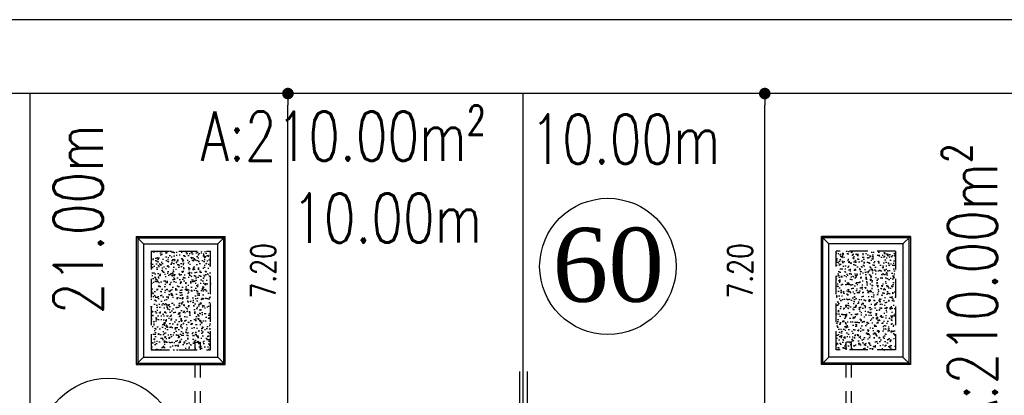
# Model space of a CAD drawing. Header units: millimetres. Extents: x 301 to 1479, y 491 to 1341.
# Tile 229 of 256: x 430 to 450, y 665 to 672. Entities that reach past the tile are written whole.
import ezdxf
from ezdxf.enums import TextEntityAlignment as Align

# ---------------------------------------------------------------- set-up
doc = ezdxf.new("R2010")
doc.units = ezdxf.units.MM
doc.header["$LTSCALE"] = 1.5
doc.header["$MEASUREMENT"] = 0
doc.linetypes.add('HIDDEN', pattern=[0.375, 0.25, -0.125])
doc.linetypes.add('PHANTOM2', pattern=[1.25, 0.625, -0.125, 0.125, -0.125, 0.125, -0.125])
for name, color, linetype in [('AP&SA', 254, 'HIDDEN'), ('Blk', 7, 'Continuous'), ('boundary', 3, 'Continuous'), ('Boundary Wall', 64, 'Continuous'), ('DIM', 6, 'Continuous'), ('Hatch Aggregate', 252, 'Continuous'), ('Kerb', 251, 'Continuous'), ('PVC Pipe 110', 69, 'Continuous'), ('ROAD', 8, 'Continuous'), ('TEXT', 7, 'Continuous'), ('TXTAREA', 10, 'Continuous')]:
    doc.layers.add(name, color=color, linetype=linetype)
doc.styles.add('RS1', font='romans.shx', dxfattribs={"width": 0.75, "height": 0.5})
doc.styles.add('RS2', font='romans.shx', dxfattribs={"width": 0.75, "height": 1})
doc.styles.add('times', font='times.ttf')
doc.dimstyles.new('Souillac5', dxfattribs={"dimscale": 0.5, "dimtxt": 0.5, "dimasz": 0.47, "dimexe": 0, "dimexo": 1, "dimgap": 0.5, "dimtad": 1, "dimzin": 0, "dimdsep": 46, "dimtxsty": 'RS1', "dimblk": 'DOT', "dimcen": 3, "dimse1": 1, "dimse2": 1, "dimclrd": 6, "dimclre": 6, "dimclrt": 7, "dimaunit": 1, "dimadec": 0, "dimazin": 0, "dimtfac": 1, "dimtofl": 0, "dimtmove": 1, "dimatfit": 3, "dimfxl": 1, "dimtolj": 1, "dimtzin": 0, "dimlwe": -1, "dimarcsym": 0})
pattern_1 = [(140, (33568.45174, -774197.05092), (0.018825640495, 0.21517805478), [0.0225, -0.2475]), (85, (33568.45174, -774197.05092), (-0.22565764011, -0.041625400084), [0.018, -0.198]), (190.45144446, (33568.45331, -774197.033), (-0.20683199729, 0.17355265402), [0.0191220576, -0.2103426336]), (136.1842, (33568.39174, -774197.05092), (0.04965578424, 0.3201723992), [0.03375, -0.37125]), (186.63563549, (33568.39588, -774197.02424), (-0.29223558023, 0.2803985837), [0.0286831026, -0.315514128]), (81.18416399, (33568.39174, -774197.05092), (-0.29223558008, 0.28039858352), [0.027, -0.2970000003]), (111, (33568.40674, -774197.02092), (0.1207856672, 0.179072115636), [0.0225, -0.2475]), (56, (33568.40674, -774197.02092), (-0.217545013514, 0.072994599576), [0.018, -0.198]), (161.45144474, (33568.4168, -774197.006), (-0.09675934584, 0.25206671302), [0.019122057, -0.2103426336]), (127.5, (33568.45174, -774197.05092), (-0.0998681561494, 0.003647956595), [0, -0.1956, 0, -0.201, 0, -0.19875]), (97.5, (33568.45174, -774197.05092), (-0.118323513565, 0.078920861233), [0, -0.1146, 0, -0.1911, 0, -0.07575]), (57.5, (33568.45174, -774197.11782), (0.00676646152, 0.160146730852), [0, -0.075, 0, -0.234, 0, -0.3105]), (47.5, (33568.45174, -774197.14782), (-0.0300314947, 0.174955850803), [0, -0.0975, 0, -0.1554, 0, -0.2205])]

# ---------------------------------------------------------------- blocks, each defined once
blk = doc.blocks.new('SSSU-D2')
at = {"layer": 'Hatch Aggregate'}
h = blk.add_hatch(dxfattribs=at)
h.set_pattern_fill('AR-CONC', color=256, scale=0.03, angle=90)
h.set_pattern_definition(pattern_1)
h.paths.add_polyline_path([(-12.795, 2), (-14, 2), (-14, 4), (-12.795, 4)])
h = blk.add_hatch(dxfattribs=at)
h.set_pattern_fill('AR-CONC', color=256, scale=0.03, angle=90)
h.set_pattern_definition(pattern_1)
h.paths.add_polyline_path([(-0.105, 2), (1.1, 2), (1.1, 4), (-0.105, 4)])
at = {"layer": 'AP&SA', "linetype": 'HIDDEN'}
for p, q in [((-14, 4), (-14, 2)), ((-14, 4), (-12.795, 4)), ((-12.795, 2), (-12.795, 4)), ((-0.105, 2), (-0.105, 4)), ((1.1, 4), (-0.105, 4)), ((1.1, 4), (1.1, 2)), ((-14, 2), (-12.795, 2)), ((1.1, 2), (-0.105, 2))]:
    blk.add_line(p, q, dxfattribs=at)
at = {"layer": 'Boundary Wall', "linetype": 'ByBlock'}
for p, q in [((-6.525, 1.555), (-6.525, 0)), ((-6.375, 1.555), (-6.375, 0))]:
    blk.add_line(p, q, dxfattribs=at)
at = {"layer": 'Kerb'}
for p, q in [((-14.3, 4.3), (-14.3, 1.7)), ((-14.3, 4.3), (-12.495, 4.3)), ((-14.15, 4.15), (-14.3, 4.3)), ((-14.27, 4.27), (-14.27, 1.73)), ((-14.27, 4.27), (-12.525, 4.27)), ((-12.645, 4.15), (-12.495, 4.3)), ((-12.525, 1.73), (-12.525, 4.27)), ((-12.495, 1.7), (-12.495, 4.3)), ((-0.405, 1.7), (-0.405, 4.3)), ((1.4, 4.3), (-0.405, 4.3)), ((-0.255, 4.15), (-0.405, 4.3)), ((-0.375, 1.73), (-0.375, 4.27)), ((1.37, 4.27), (-0.375, 4.27)), ((1.25, 4.15), (1.4, 4.3)), ((1.37, 4.27), (1.37, 1.73)), ((1.4, 4.3), (1.4, 1.7)), ((-14.15, 4.15), (-14.15, 1.85)), ((-14.15, 4.15), (-12.645, 4.15)), ((-12.645, 1.85), (-12.645, 4.15)), ((-0.255, 1.85), (-0.255, 4.15)), ((1.25, 4.15), (-0.255, 4.15)), ((1.25, 4.15), (1.25, 1.85)), ((-14.15, 1.85), (-14.3, 1.7)), ((-14.15, 1.85), (-12.645, 1.85)), ((-12.645, 1.85), (-12.495, 1.7)), ((-0.255, 1.85), (-0.405, 1.7)), ((1.25, 1.85), (-0.255, 1.85)), ((1.25, 1.85), (1.4, 1.7)), ((-14.3, 1.7), (-12.495, 1.7)), ((-14.27, 1.73), (-12.525, 1.73)), ((1.4, 1.7), (-0.405, 1.7)), ((1.37, 1.73), (-0.375, 1.73))]:
    blk.add_line(p, q, dxfattribs=at)
at = {"layer": 'PVC Pipe 110', "linetype": 'PHANTOM2', "ltscale": 2}
for p, q in [((-12.94, 3.963), (-12.913, 3.857)), ((0.04, 3.963), (0.013, 3.857))]:
    blk.add_line(p, q, dxfattribs=at)
at = {"layer": 'PVC Pipe 110', "linetype": 'PHANTOM2', "ltscale": 0.03}
for p, q in [((-13.105, 2.15), (-12.995, 2.15)), ((0.205, 2.15), (0.095, 2.15))]:
    blk.add_line(p, q, dxfattribs=at)
at = {"layer": 'PVC Pipe 110', "linetype": 'PHANTOM2', "ltscale": 1.5}
for p, q in [((-13.105, -0.25), (-13.105, 2.15)), ((-12.995, -0.25), (-12.995, 2.15)), ((0.095, -0.25), (0.095, 2.15)), ((0.205, -0.25), (0.205, 2.15))]:
    blk.add_line(p, q, dxfattribs=at)
blk = doc.blocks.new('_DOT')
at = {"color": 0, "linetype": 'ByBlock'}
blk.add_line((-0.5, 0), (-1, 0), dxfattribs=at)
at = {"color": 0, "linetype": 'ByBlock', "const_width": 0.5}
blk.add_lwpolyline([(-0.25, 0, 1), (0.25, 0, 1)], format="xyb", close=True, dxfattribs=at)
blk = doc.blocks.new('*D176')
at = {"layer": 'DEFPOINTS', "color": 0, "transparency": 16777216}
for p in [(434.974, 670.769), (435.114, 670.769), (434.974, 663.569)]:
    blk.add_point(p, dxfattribs=at)
at = {"layer": 'DIM', "color": 6, "lineweight": -2, "transparency": 16777216}
blk.add_line((435.114, 663.804), (435.114, 670.534), dxfattribs=at)
at = {"layer": 'DIM', "color": 6, "lineweight": -2, "transparency": 16777216, "xscale": 0.235, "yscale": 0.235, "zscale": 0.235}
for p, rotation in [((435.114, 670.769), 90), ((435.114, 663.569), 270)]:
    blk.add_blockref('_DOT', p, dxfattribs=dict(at, rotation=rotation))
at = {"layer": 'DIM', "color": 7, "transparency": 16777216, "insert": (434.614, 667.169), "char_height": 0.5, "attachment_point": 5, "rotation": 90, "style": 'RS1'}
blk.add_mtext('\\A1;7.20', dxfattribs=at)
blk = doc.blocks.new('*D178')
at = {"layer": 'DEFPOINTS', "color": 0, "transparency": 16777216}
for p in [(444.785, 670.769), (444.925, 670.769), (444.925, 663.569)]:
    blk.add_point(p, dxfattribs=at)
at = {"layer": 'DIM', "color": 6, "lineweight": -2, "transparency": 16777216}
blk.add_line((444.785, 663.804), (444.785, 670.534), dxfattribs=at)
at = {"layer": 'DIM', "color": 6, "lineweight": -2, "transparency": 16777216, "xscale": 0.235, "yscale": 0.235, "zscale": 0.235}
for p, rotation in [((444.785, 670.769), 90), ((444.785, 663.569), 270)]:
    blk.add_blockref('_DOT', p, dxfattribs=dict(at, rotation=rotation))
at = {"layer": 'DIM', "color": 7, "transparency": 16777216, "insert": (444.285, 667.169), "char_height": 0.5, "attachment_point": 5, "rotation": 90, "style": 'RS1'}
blk.add_mtext('\\A1;7.20', dxfattribs=at)

msp = doc.modelspace()

# ---------------------------------------------------------------- linework, layer by layer
at = {"layer": 'boundary'}
for p, q in [((429.8876, 628.769), (429.8876, 670.769)), ((439.8876, 628.769), (439.8876, 670.769))]:
    msp.add_line(p, q, dxfattribs=at)
at = {"layer": 'ROAD'}
for p, q in [((489.1387, 672.269), (333.4047, 672.269)), ((489.1387, 670.769), (333.4686, 670.769))]:
    msp.add_line(p, q, dxfattribs=at)
at = {"layer": 'TXTAREA'}
for centre in [(441.6023, 667.2595), (431.469, 663.6091)]:
    msp.add_circle(centre, 1.3831, dxfattribs=at)

# ---------------------------------------------------------------- block references
at = {"layer": 'Blk'}
msp.add_blockref('SSSU-D2', (446.3376, 663.569), dxfattribs=at)

# ---------------------------------------------------------------- texts
at = {"layer": 'TEXT', "style": 'RS2', "width": 0.75}
for s, rotation, p in [('A:210.00m²', 0.01044, (433.3404, 669.4043)), ('10.00m', 0.01044, (440.0331, 669.3442)), ('21.00m', 89.94887, (431.3591, 666.2879)), ('A:210.00m²', 89.98956, (449.4971, 663.9656)), ('10.00m', 0.01044, (435.1975, 667.7417))]:
    msp.add_text(s, height=1, rotation=rotation, dxfattribs=at).set_placement(p)
at = {"layer": 'TXTAREA', "style": 'times'}
msp.add_text('60', height=1.5, dxfattribs=at).set_placement((441.6099, 667.293), align=Align.MIDDLE_CENTER)

# ---------------------------------------------------------------- dimensions: what is measured, and where the dimension line sits
at = {"layer": 'DIM'}
for base, p1, p2, picture, middle in [((435.114, 670.769), (434.9738, 663.569), (434.9738, 670.769), '*D176', (434.614, 667.169)), ((444.7851, 670.769), (444.9253, 663.569), (444.9253, 670.769), '*D178', (444.2851, 667.169))]:
    dim = msp.add_linear_dim(base=base, p1=p1, p2=p2, angle=90, dimstyle='Souillac5', dxfattribs=at)
    dim.commit()
    dim.dimension.update_dxf_attribs({"geometry": picture, "text_midpoint": middle})

doc.saveas('drawing.dxf')
